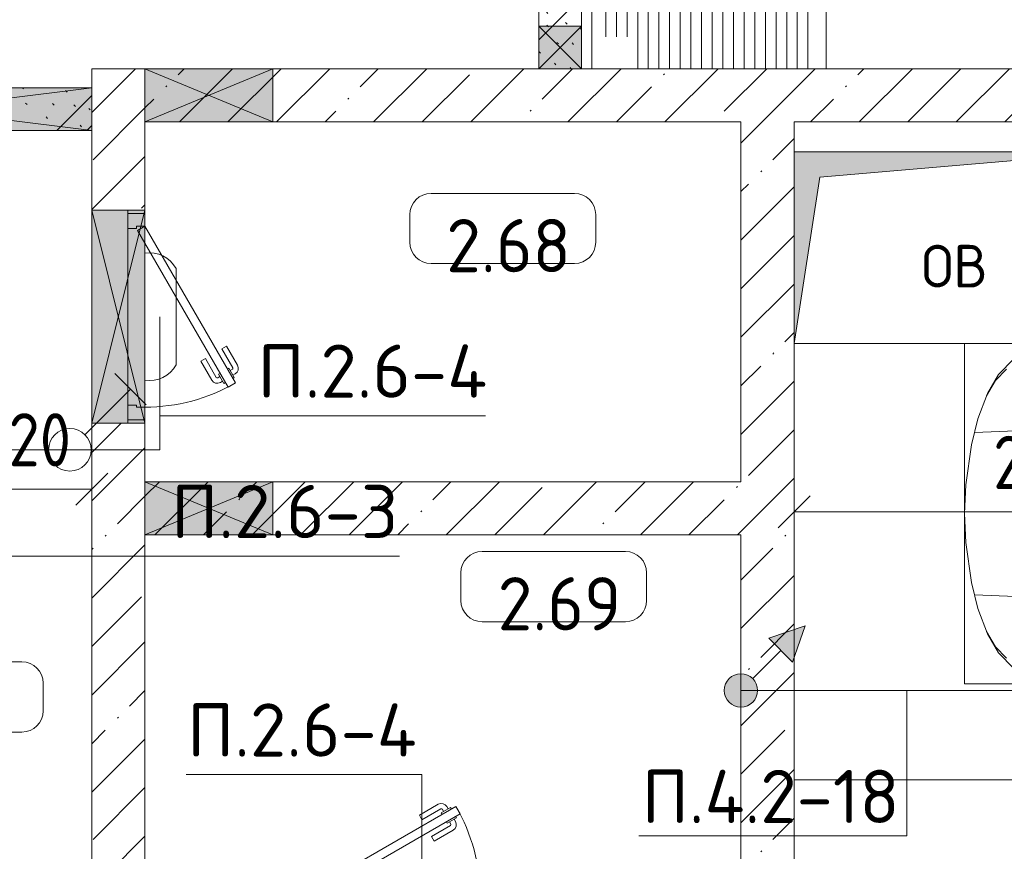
# Model space of a CAD drawing. Header units: millimetres. Extents: x -32229 to 288056, y -13689 to 125138.
# Tile 144 of 193: x 34897 to 39522, y 94264 to 98170. Entities that reach past the tile are written whole.
import ezdxf

# ---------------------------------------------------------------- set-up
doc = ezdxf.new("R2010")
doc.units = ezdxf.units.MM
for name, color, linetype, lineweight in [('A-ANNO-DIMS', 7, 'Continuous', 9), ('A-ANNO-DIMS-200', 7, 'Continuous', 9), ('A-ANNO-NOTE', 7, 'Continuous', 18), ('A-AREA-IDEN', 7, 'Continuous', 9), ('A-DETL-GENF', 7, 'Continuous', 18), ('A-DETL-THIN', 7, 'Continuous', 9), ('A-DOOR', 7, 'Continuous', 18), ('A-DOOR-FRAM', 7, 'Continuous', 9), ('A-FLOR', 7, 'Continuous', 18), ('A-GLAZ', 7, 'Continuous', 18), ('A-WALL', 7, 'Continuous', 18), ('A-WALL-PATT', 7, 'Continuous', 40), ('C-PRKG', 7, 'Continuous', 18), ('G-ANNO-TEXT', 7, 'Continuous', 9), ('I-WALL', 7, 'Continuous', 18), ('M-EQPM', 7, 'Continuous', 18)]:
    doc.layers.add(name, color=color, linetype=linetype, lineweight=lineweight)
doc.layers.add('A-DETL', color=7, linetype='Continuous', lineweight=9, true_color=0x00a600)
doc.styles.add('GOST Common', font='GOST_Common.ttf', dxfattribs={"height": 200})
doc.styles.add('GOST Common_3', font='GOST_Common.ttf', dxfattribs={"width": 0.9, "height": 250})
doc.styles.add('GOST Common_4', font='GOST_Common.ttf', dxfattribs={"height": 250})
doc.styles.add('ISOCPEUR', font='isocpeur.ttf', dxfattribs={"height": 250})
doc.dimstyles.new('ГОСТ_2_5_мм2_1', dxfattribs={"dimscale": 304.8, "dimtxt": 251.428749, "dimasz": 0.492126, "dimexe": 0.492126, "dimexo": 0.656168, "dimgap": 0.098425, "dimtad": 1, "dimdec": 0, "dimdsep": 46, "dimtxsty": 'GOST Common_3', "dimblk1": 'OBLIQUE', "dimblk2": 'OBLIQUE', "dimsah": 1, "dimcen": 0.09, "dimazin": 2, "dimtfac": 1, "dimtdec": 4, "dimtix": 1, "dimtmove": 0, "dimatfit": 3, "dimfxl": 1, "dimtvp": 1, "dimtolj": 1, "dimtzin": 0, "dimarcsym": 2})
pattern_1 = [(135, (300.56, 377.28), (-565.6854, 6e-14), [10, -790]), (135, (349.8, 474.73), (-565.6854, 6e-14), [10, -790]), (135, (423.93, 473.06), (-565.6854, 6e-14), [10, -790]), (135, (229.92, 447.9), (-565.6854, 6e-14), [10, -790]), (135, (155.08, 447.9), (-565.6854, 6e-14), [10, -790]), (135, (114.9, 369.03), (-565.6854, 6e-14), [10, -790]), (135, (132.43, 285.8), (-565.6854, 6e-14), [10, -790]), (135, (214.66, 322), (-565.6854, 6e-14), [10, -790]), (135, (198.16, 261.88), (-565.6854, 6e-14), [10, -790]), (135, (45.2, 272.9), (-565.6854, 6e-14), [10, -790]), (135, (42.32, 336.16), (-565.6854, 6e-14), [10, -790]), (135, (92.26, 192.24), (-565.6854, 6e-14), [10, -790]), (135, (7.07, 149.2), (-565.6854, 6e-14), [10, -790]), (135, (80.6, 95.1), (-565.6854, 6e-14), [10, -790]), (135, (79.53, 36.94), (-565.6854, 6e-14), [10, -790]), (135, (153.87, 74.56), (-565.6854, 6e-14), [10, -790]), (135, (228.35, 124.8), (-565.6854, 6e-14), [10, -790]), (135, (279.75, 180.4), (-565.6854, 6e-14), [10, -790]), (135, (282.9, 31.63), (-565.6854, 6e-14), [10, -790]), (135, (377.38, 53.45), (-565.6854, 6e-14), [10, -790]), (135, (352.28, 102.7), (-565.6854, 6e-14), [10, -790]), (135, (354.05, 0), (-565.6854, 6e-14), [10, -790]), (135, (553.23, 16.45), (-565.6854, 6e-14), [10, -790]), (135, (542.38, 63.45), (-565.6854, 6e-14), [10, -790]), (135, (536.58, 239.3), (-565.6854, 6e-14), [10, -790]), (135, (475.85, 203.9), (-565.6854, 6e-14), [10, -790]), (135, (475.85, 316.54), (-565.6854, 6e-14), [10, -790]), (135, (520.8, 408.7), (-565.6854, 6e-14), [10, -790]), (135, (551.1, 470.8), (-565.6854, 6e-14), [10, -790]), (135, (235.25, 537.93), (-565.6854, 6e-14), [10, -790]), (135, (407.25, 547.65), (-565.6854, 6e-14), [10, -790]), (135, (94.5, 558.6), (-565.6854, 6e-14), [10, -790]), (135, (46.4, 532.3), (-565.6854, 6e-14), [10, -790]), (135, (85.56, 465.04), (-565.6854, 6e-14), [10, -790]), (135, (355.53, 181.14), (-565.6854, 6e-14), [10, -790]), (135, (362.23, 243.6), (-565.6854, 6e-14), [10, -790]), (135, (413.45, 344.1), (-565.6854, 6e-14), [10, -790]), (135, (286.3, 273.25), (-565.6854, 6e-14), [10, -790]), (135, (423.02, 263.72), (-565.6854, 6e-14), [10, -790]), (135, (162.94, 190.2), (-565.6854, 6e-14), [10, -790]), (135, (470.25, 120.93), (-565.6854, 6e-14), [10, -790]), (135, (484.48, 9.78), (-565.6854, 6e-14), [10, -790]), (45, (0, 212.13), (-565.6854, 0), []), (45, (212.13, 0), (-565.6854, 0), []), (45, (353.55, 0), (-565.6854, 0), []), (45, (0, 353.55), (-565.6854, 0), [])]
pattern_2 = [(45, (0, 0), (-228.0985, 228.0985), []), (45, (228.1, 0), (-228.0985, 228.0985), [403.225, -80.645, 6.706, -73.939])]

# ---------------------------------------------------------------- blocks, each defined once
blk = doc.blocks.new('АР_Дверь однопольная - 1000х2100h_850__Кладовая-4711806--02 ЭО')
at = {"layer": 'A-DOOR', "color": 253, "lineweight": 13, "true_color": 0xaaaaaa}
for p, q in [((311.1, 475), (-425, 50)), ((331.1, 440.4), (311.1, 475)), ((-405, 15.4), (331.1, 440.4)), ((-425, 50), (-405, 15.4))]:
    blk.add_line(p, q, dxfattribs=at)
at = {"layer": 'A-DOOR', "color": 253, "lineweight": 5, "true_color": 0xaaaaaa}
for p, q in [((138.9, 433.3), (227.7, 484.6)), ((151.4, 411.7), (240.2, 462.9)), ((285.5, 469.4), (242.2, 444.4)), ((274.6, 463.2), (268.6, 473.6)), ((289.5, 462.5), (285.5, 469.4)), ((151.4, 411.7), (138.9, 433.3)), ((242.2, 444.4), (246.2, 437.5)), ((253, 450.7), (247, 461.1)), ((313.5, 420.9), (270.2, 395.9)), ((309.5, 427.9), (313.5, 420.9)), ((196.4, 333.7), (285.2, 385)), ((270.2, 395.9), (266.2, 402.9)), ((281, 402.2), (287, 391.8)), ((302.6, 414.7), (308.7, 404.3)), ((196.4, 333.7), (208.9, 312.1)), ((208.9, 312.1), (297.7, 363.3))]:
    blk.add_line(p, q, dxfattribs=at)
for centre, radius, start, end in [((242.7, 458.6), 30, 30, 120), ((242.7, 458.6), 4.99, 30, 120), ((-425, 50), 850, 360, 30), ((282.7, 389.3), 4.99, 300, 30), ((282.7, 389.3), 30, 300, 30)]:
    blk.add_arc(centre, radius, start, end, dxfattribs=at)
at = {"layer": 'A-DOOR-FRAM', "color": 253, "lineweight": 13, "true_color": 0xaaaaaa}
for p, q in [((-485, 50), (-500, 50)), ((-425, 50), (-485, 50)), ((-485, 50), (-485, -30)), ((-425, 10), (-425, 50)), ((485, 50), (425, 50)), ((425, 50), (425, 10)), ((485, -30), (485, 50)), ((485, 50), (500, 50)), ((-415, 10), (-425, 10)), ((-415, -30), (-415, 10)), ((425, 10), (415, 10)), ((415, 10), (415, -30)), ((-485, -30), (-500, -30)), ((-485, -30), (-415, -30)), ((415, -30), (485, -30)), ((485, -30), (500, -30))]:
    blk.add_line(p, q, dxfattribs=at)
blk = doc.blocks.new('АР_Машиноместо - 4900x2400_М__5300х2500_-V57--02 ЭО')
at = {"layer": 'A-DETL-GENF', "color": 253, "lineweight": 13, "true_color": 0xaaaaaa}
for p, q in [((1114.6, 4493), (927, 4466.6)), ((1250, 4500), (1114.6, 4493)), ((1250, 4500), (1385.4, 4493)), ((1385.4, 4493), (1573, 4466.6)), ((927, 4466.6), (804.4, 4436.7)), ((861.2, 4260.3), (869.3, 4451.1)), ((1573, 4466.6), (1695.6, 4436.7)), ((1638.8, 4260.3), (1630.7, 4451.1)), ((804.4, 4436.7), (686, 4391.6)), ((1695.6, 4436.7), (1814, 4391.6)), ((686, 4391.6), (596.3, 4340.6)), ((1814, 4391.6), (1903.7, 4340.6)), ((596.3, 4340.6), (522.5, 4267.9)), ((1903.7, 4340.6), (1977.5, 4267.9))]:
    blk.add_line(p, q, dxfattribs=at)
at = {"layer": 'A-DETL-GENF', "color": 254, "lineweight": 13, "true_color": 0xd4d4d4}
for p, q in [((696.3, 4395.8), (625, 4354.8)), ((1803.7, 4395.8), (1875, 4354.8)), ((625, 4354.8), (571.5, 4303.1)), ((1875, 4354.8), (1928.5, 4303.1))]:
    blk.add_line(p, q, dxfattribs=at)
at = {"layer": 'C-PRKG', "color": 253, "lineweight": 13, "true_color": 0xaaaaaa}
for p, q in [((0, 0), (0, 5300)), ((450, 4500), (2050, 4500)), ((450, 800), (450, 4500))]:
    blk.add_line(p, q, dxfattribs=at)
blk = doc.blocks.new('АР_Приямок - ПР-2_1050х1100-V77--02 ЭО')
at = {"layer": 'M-EQPM', "lineweight": 5, "true_color": 0xaaaaaa}
h = blk.add_hatch(dxfattribs=at)
h.set_pattern_fill('FP_31', color=253, style=0, pattern_type=2)
h.set_pattern_definition([(90, (0, 0), (-50, 3e-15), [])])
h.paths.add_polyline_path([(1050, -525), (1050, 475), (50, 475), (50, -375), (180, -375), (180, -525)])
at = {"layer": 'M-EQPM', "color": 253, "lineweight": 13, "true_color": 0xaaaaaa}
for p, q in [((0, -525), (0, 525)), ((0, 525), (1100, 525)), ((1100, 525), (1100, -525))]:
    blk.add_line(p, q, dxfattribs=at)
blk = doc.blocks.new('АР_Отверстие прямоугольное - ОВВ-3648192--02 ЭО')
at = {"layer": 'A-GLAZ', "lineweight": 13, "true_color": 0xf0f0f0}
blk.add_hatch(color=7, dxfattribs=at).paths.add_polyline_path([(-675, 100), (-675, -100), (925, -100), (925, 100)])
at = {"layer": 'A-GLAZ', "color": 253, "lineweight": 5, "true_color": 0xaaaaaa}
for p, q in [((925, 100), (-675, -100)), ((-675, 100), (925, -100))]:
    blk.add_line(p, q, dxfattribs=at)
at = {"layer": 'A-GLAZ', "color": 253, "lineweight": 13, "true_color": 0xaaaaaa}
for p, q in [((925, 100), (-675, 100)), ((-675, 100), (-675, -100)), ((-675, 100), (-675, -100)), ((925, -100), (925, 100)), ((925, 100), (925, -100)), ((-675, -100), (925, -100))]:
    blk.add_line(p, q, dxfattribs=at)
blk = doc.blocks.new('АР_Отверстие прямоугольное - ЭОМ-3648125--02 ЭО')
at = {"layer": 'A-GLAZ', "lineweight": 13, "true_color": 0xf0f0f0}
blk.add_hatch(color=7, dxfattribs=at).paths.add_polyline_path([(425, -125), (425, 125), (-175, 125), (-175, -125), (389.6, -125)])
at = {"layer": 'A-GLAZ', "color": 253, "lineweight": 5, "true_color": 0xaaaaaa}
for p, q in [((425, 125), (-175, -125)), ((-175, 125), (425, -125))]:
    blk.add_line(p, q, dxfattribs=at)
at = {"layer": 'A-GLAZ', "color": 253, "lineweight": 13, "true_color": 0xaaaaaa}
for p, q in [((425, 125), (-175, 125)), ((-175, 125), (-175, -125)), ((-175, 125), (-175, -125)), ((425, -125), (425, 125)), ((425, 125), (425, -125)), ((-175, -125), (425, -125))]:
    blk.add_line(p, q, dxfattribs=at)
blk = doc.blocks.new('АР_Дверь однопольная - 1000х2100h_850__Кладовая-4725274--02 ЭО')
at = {"layer": 'A-DOOR', "color": 253, "lineweight": 5, "true_color": 0xaaaaaa}
for p, q in [((138.9, 508.3), (227.7, 559.6)), ((151.4, 486.7), (240.2, 537.9)), ((285.5, 544.4), (242.2, 519.4)), ((242.2, 519.4), (246.2, 512.5)), ((253, 525.7), (247, 536.1)), ((274.6, 538.2), (268.6, 548.6)), ((289.5, 537.5), (285.5, 544.4)), ((151.4, 486.7), (138.9, 508.3)), ((270.2, 470.9), (266.2, 477.9)), ((313.5, 495.9), (270.2, 470.9)), ((281, 477.2), (287, 466.8)), ((302.6, 489.7), (308.7, 479.3)), ((309.5, 502.9), (313.5, 495.9)), ((196.4, 408.7), (285.2, 460)), ((208.9, 387.1), (297.7, 438.3)), ((196.4, 408.7), (208.9, 387.1))]:
    blk.add_line(p, q, dxfattribs=at)
at = {"layer": 'A-DOOR', "color": 253, "lineweight": 13, "true_color": 0xaaaaaa}
for p, q in [((311.1, 550), (-425, 125)), ((-345, 125), (331.1, 515.4)), ((331.1, 515.4), (311.1, 550)), ((-425, 125), (-405, 90.4)), ((-405, 90.4), (-345, 125))]:
    blk.add_line(p, q, dxfattribs=at)
at = {"layer": 'A-DOOR', "color": 253, "lineweight": 5, "true_color": 0xaaaaaa}
for centre, radius, start, end in [((242.7, 533.6), 30, 30, 120), ((242.7, 533.6), 4.99, 30, 120), ((-425, 125), 850, 360, 30), ((282.7, 464.3), 4.99, 300, 30), ((282.7, 464.3), 30, 300, 30)]:
    blk.add_arc(centre, radius, start, end, dxfattribs=at)
at = {"layer": 'A-DOOR-FRAM', "color": 253, "lineweight": 13, "true_color": 0xaaaaaa}
for p, q in [((-485, 125), (-500, 125)), ((-425, 125), (-485, 125)), ((-485, 125), (-485, 45)), ((-425, 85), (-425, 125)), ((485, 125), (425, 125)), ((425, 125), (425, 85)), ((485, 45), (485, 125)), ((485, 125), (500, 125)), ((-415, 85), (-425, 85)), ((-415, 45), (-415, 85)), ((425, 85), (415, 85)), ((415, 85), (415, 45)), ((-485, 45), (-500, 45)), ((-485, 45), (-415, 45)), ((415, 45), (485, 45)), ((485, 45), (500, 45))]:
    blk.add_line(p, q, dxfattribs=at)
blk = doc.blocks.new('АР_Канал вертикальный прямоугольный - ОВ-3286630--02 ЭО')
at = {"layer": 'M-EQPM', "lineweight": 13, "true_color": 0xe2e2e2}
blk.add_hatch(color=254, dxfattribs=at).paths.add_polyline_path([(-750, -450), (-630, 330), (750, 450), (-750, 450), (-750, 134.2)])
at = {"layer": 'M-EQPM', "color": 253, "lineweight": 13, "true_color": 0xaaaaaa}
for p, q in [((750, 450), (-750, 450)), ((-750, 450), (-750, -450)), ((750, 450), (-750, 450)), ((-750, 450), (-750, -450)), ((-750, -450), (-750, 450)), ((-750, 450), (750, 450)), ((-630, 330), (750, 450)), ((-630, 330), (750, 450)), ((750, -450), (750, 450)), ((750, 450), (750, -450)), ((-750, -450), (-630, 330)), ((-750, -450), (-630, 330)), ((-750, -450), (750, -450)), ((750, -450), (-750, -450))]:
    blk.add_line(p, q, dxfattribs=at)
blk = doc.blocks.new('АР_Отверстие прямоугольное - ВК-3647715--02 ЭО')
at = {"layer": 'A-GLAZ', "lineweight": 13, "true_color": 0xf0f0f0}
blk.add_hatch(color=7, dxfattribs=at).paths.add_polyline_path([(225, 100), (25, 100), (25, -100), (225, -100)])
at = {"layer": 'A-GLAZ', "color": 253, "lineweight": 5, "true_color": 0xaaaaaa}
for p, q in [((225, 100), (25, -100)), ((25, 100), (225, -100))]:
    blk.add_line(p, q, dxfattribs=at)
at = {"layer": 'A-GLAZ', "color": 253, "lineweight": 13, "true_color": 0xaaaaaa}
for p, q in [((225, 100), (25, 100)), ((25, 100), (25, -100)), ((25, 100), (25, -100)), ((225, -100), (225, 100)), ((225, 100), (225, -100)), ((25, -100), (225, -100))]:
    blk.add_line(p, q, dxfattribs=at)
blk = doc.blocks.new('АР_Отверстие прямоугольное - ОВВ-4086049--02 ЭО')
at = {"layer": 'A-GLAZ', "lineweight": 13, "true_color": 0xf0f0f0}
blk.add_hatch(color=7, dxfattribs=at).paths.add_polyline_path([(625, -125), (625, 125), (-375, 125), (-375, -125), (-334.2, -125)])
at = {"layer": 'A-GLAZ', "color": 253, "lineweight": 5, "true_color": 0xaaaaaa}
for p, q in [((625, 125), (-375, -125)), ((-375, 125), (625, -125))]:
    blk.add_line(p, q, dxfattribs=at)
at = {"layer": 'A-GLAZ', "color": 253, "lineweight": 13, "true_color": 0xaaaaaa}
for p, q in [((625, 125), (-375, 125)), ((-375, 125), (-375, -125)), ((-375, 125), (-375, -125)), ((625, -125), (625, 125)), ((625, 125), (625, -125)), ((-375, -125), (625, -125))]:
    blk.add_line(p, q, dxfattribs=at)
blk = doc.blocks.new('Наметкина 10_РД_АР_П_rvt-1--02 ЭО')
at = {"layer": 'A-WALL-PATT', "lineweight": 5, "true_color": 0xaaaaaa}
h = blk.add_hatch(dxfattribs=at)
h.set_pattern_fill('FP_1', color=253, style=0, pattern_type=2)
h.set_pattern_definition(pattern_1)
h.paths.add_polyline_path([(37335.3, 97940), (37535.3, 97940), (37535.3, 103750), (37335.3, 103750), (37335.3, 98140)])
h = blk.add_hatch(dxfattribs=at)
h.set_pattern_fill('FP_3', color=253, style=0, pattern_type=2)
h.set_pattern_definition(pattern_2)
h.paths.add_polyline_path([(35235.3, 93900), (35485.3, 93900), (35485.3, 96275), (35235.3, 96275), (35235.3, 95085.5)])
h.paths.add_polyline_path([(35485.3, 97275), (35485.3, 97940), (35235.3, 97940), (35235.3, 97275)])
h = blk.add_hatch(dxfattribs=at)
h.set_pattern_fill('FP_3', color=253, style=0, pattern_type=2)
h.set_pattern_definition(pattern_2)
h.paths.add_polyline_path([(40885.3, 97690), (41135.3, 97690), (41135.3, 97940), (35485.3, 97940), (35485.3, 97690), (38649.6, 97690)])
h = blk.add_hatch(dxfattribs=at)
h.set_pattern_fill('FP_1', color=253, style=0, pattern_type=2)
h.set_pattern_definition(pattern_1)
h.paths.add_polyline_path([(33885.3, 97650), (35235.3, 97650), (35235.3, 97850), (33135.3, 97850), (33135.3, 97650), (33635.3, 97650)])
h = blk.add_hatch(dxfattribs=at)
h.set_pattern_fill('FP_3', color=253, style=0, pattern_type=2)
h.set_pattern_definition(pattern_2)
h.paths.add_polyline_path([(38285.3, 93950), (38535.3, 93950), (38535.3, 97690), (38285.3, 97690), (38285.3, 95750)])
h = blk.add_hatch(dxfattribs=at)
h.set_pattern_fill('FP_3', color=253, style=0, pattern_type=2)
h.set_pattern_definition(pattern_2)
h.paths.add_polyline_path([(38285.3, 95750), (38285.3, 96000), (35485.3, 96000), (35485.3, 95750), (36085.3, 95750)])
at = {"layer": 'A-FLOR', "color": 253, "lineweight": 13, "true_color": 0xaaaaaa}
for p, q in [((37585.3, 97940), (37585.3, 98990)), ((38685.3, 98990), (38685.3, 97940)), ((35485.3, 97690), (35485.3, 97275)), ((35405.3, 97275), (35235.3, 97275)), ((35405.3, 97260), (35405.3, 97275)), ((35485.3, 97275), (35405.3, 97275)), ((35405.3, 97275), (35405.3, 97260)), ((35405.3, 96360), (35405.3, 97190)), ((35405.3, 97190), (35405.3, 96360)), ((35235.3, 96275), (35405.3, 96275)), ((35405.3, 96275), (35405.3, 96290)), ((35405.3, 96290), (35405.3, 96275)), ((35405.3, 96275), (35485.3, 96275)), ((35485.3, 96275), (35485.3, 96000))]:
    blk.add_line(p, q, dxfattribs=at)
at = {"layer": 'A-WALL', "color": 253, "lineweight": 13, "true_color": 0xaaaaaa}
for p, q in [((35235.3, 97940), (35235.3, 97850)), ((35485.3, 97940), (35235.3, 97940)), ((36085.3, 97940), (35485.3, 97940)), ((37335.3, 97940), (36085.3, 97940)), ((37535.3, 97940), (37335.3, 97940)), ((40885.3, 97940), (37535.3, 97940)), ((35235.3, 97850), (35235.3, 97650)), ((35235.3, 97650), (35235.3, 97275)), ((35485.3, 97690), (36085.3, 97690)), ((35485.3, 97275), (35485.3, 97690)), ((36085.3, 97690), (38285.3, 97690)), ((38285.3, 97690), (38285.3, 96000)), ((38535.3, 97690), (40885.3, 97690)), ((38535.3, 97550), (38535.3, 97690)), ((35235.3, 97275), (35485.3, 97275)), ((38535.3, 93950), (38535.3, 96650)), ((35235.3, 96275), (35235.3, 93900)), ((35485.3, 96275), (35235.3, 96275)), ((35485.3, 96000), (35485.3, 96275)), ((36085.3, 96000), (35485.3, 96000)), ((38285.3, 96000), (36085.3, 96000)), ((35485.3, 93900), (35485.3, 95750)), ((35485.3, 95750), (36085.3, 95750)), ((36085.3, 95750), (38285.3, 95750)), ((38285.3, 95750), (38285.3, 93950))]:
    blk.add_line(p, q, dxfattribs=at)
at = {"layer": 'I-WALL', "color": 253, "lineweight": 13, "true_color": 0xaaaaaa}
for p, q in [((37335.3, 99070), (37335.3, 98140)), ((37535.3, 98140), (37535.3, 99070)), ((37335.3, 98140), (37335.3, 97940)), ((37535.3, 97940), (37535.3, 98140)), ((37335.3, 97940), (37535.3, 97940)), ((35235.3, 97850), (33635.3, 97850)), ((35235.3, 97650), (35235.3, 97850)), ((33985.3, 97650), (35235.3, 97650))]:
    blk.add_line(p, q, dxfattribs=at)
at = {"layer": 'A-DOOR', "color": 253, "lineweight": 13, "true_color": 0xaaaaaa, "rotation": 270}
blk.add_blockref('АР_Дверь однопольная - 1000х2100h_850__Кладовая-4725274--02 ЭО', (35360.3, 96775), dxfattribs=at)
at = {"layer": 'A-DOOR', "color": 253, "lineweight": 13, "true_color": 0xaaaaaa}
blk.add_blockref('АР_Дверь однопольная - 1000х2100h_850__Кладовая-4711806--02 ЭО', (36635.3, 94000), dxfattribs=at)
at = {"layer": 'A-GLAZ', "color": 253, "lineweight": 13, "true_color": 0xaaaaaa}
for name, p, rotation in [('АР_Отверстие прямоугольное - ВК-3647715--02 ЭО', (37435.3, 98165), 270), ('АР_Отверстие прямоугольное - ОВВ-3648192--02 ЭО', (34560.3, 97750), 180), ('АР_Отверстие прямоугольное - ОВВ-4086049--02 ЭО', (35360.3, 96900), 270), ('АР_Отверстие прямоугольное - ЭОМ-3648125--02 ЭО', (35910.3, 95875), 180)]:
    blk.add_blockref(name, p, dxfattribs=dict(at, rotation=rotation))
blk.add_blockref('АР_Отверстие прямоугольное - ЭОМ-3648125--02 ЭО', (35660.3, 97815), dxfattribs=at)
at = {"layer": 'C-PRKG', "color": 253, "lineweight": 13, "true_color": 0xaaaaaa, "rotation": 90.00000000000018}
blk.add_blockref('АР_Машиноместо - 4900x2400_М__5300х2500_-V57--02 ЭО', (43835.3, 94600), dxfattribs=at)
at = {"layer": 'M-EQPM', "color": 253, "lineweight": 13, "true_color": 0xaaaaaa}
for name, p in [('АР_Приямок - ПР-2_1050х1100-V77--02 ЭО', (37585.3, 98465)), ('АР_Канал вертикальный прямоугольный - ОВ-3286630--02 ЭО', (39285.3, 97100))]:
    blk.add_blockref(name, p, dxfattribs=at)
at = {"layer": 'A-ANNO-NOTE', "color": 253, "lineweight": 5, "true_color": 0xaaaaaa, "insert": (39288.1, 97012.7), "char_height": 200, "width": 344, "attachment_point": 5, "line_spacing_factor": 1.022766, "style": 'GOST Common'}
blk.add_mtext('\\pt2540,5080,7620,10160,12700,15240,17780,20320,22860,25400,27940,30480,33020,35560,38100,40640,43180,45720,48260,50800,53340,55880,58420,60960,63500,66040,68580,71120,73660,76200,78740,81280;ОВ', dxfattribs=at)
blk = doc.blocks.new('Марка помещения 2 - Марка помещения 2-1605974--02 ЭО')
at = {"layer": 'A-AREA-IDEN', "color": 253, "true_color": 0xaaaaaa}
for p, q in [((-1.797, 0.841), (1.569, 0.841)), ((-2.297, -0.309), (-2.297, 0.341)), ((2.069, 0.341), (2.069, -0.309)), ((1.569, -0.809), (-1.797, -0.809))]:
    blk.add_line(p, q, dxfattribs=at)
for centre, start, end in [((-1.797, 0.341), 90, 180), ((1.569, 0.341), 0, 90), ((-1.797, -0.309), 180, 270), ((1.569, -0.309), 270, 360)]:
    blk.add_arc(centre, 0.5, start, end, dxfattribs=at)
blk = doc.blocks.new('DIMBLOCK275--02 ЭО')
at = {"layer": 'A-ANNO-DIMS-200'}
for p, q in [((38535.3, 95765), (38535.3, 96008.9)), ((41035.4, 95765), (41035.4, 96008.9)), ((38535.3, 95858.9), (38610.3, 95933.9)), ((41035.4, 95858.9), (41110.4, 95933.9)), ((38535.3, 95858.9), (38460.3, 95783.9)), ((38535.3, 95858.9), (41035.4, 95858.9)), ((38535.3, 95858.9), (38535.3, 95765)), ((41035.4, 95858.9), (40960.4, 95783.9)), ((41035.4, 95858.9), (41035.4, 95765))]:
    blk.add_line(p, q, dxfattribs=at)
at = {"layer": 'A-ANNO-DIMS-200', "color": 0, "insert": (39470, 96215.6), "char_height": 250, "width": 756.843, "attachment_point": 1, "line_spacing_factor": 1.022761, "style": 'GOST Common_3'}
blk.add_mtext('2500', dxfattribs=at)
blk = doc.blocks.new('_Oblique')
at = {"color": 0, "linetype": 'ByBlock', "lineweight": -2}
blk.add_line((-0.5, -0.5), (0.5, 0.5), dxfattribs=at)
blk = doc.blocks.new('DIMBLOCK313--02 ЭО')
at = {"layer": 'A-ANNO-DIMS-200'}
for p, q in [((34615.3, 95871.2), (34615.3, 96115.2)), ((35235.3, 95871.2), (35235.3, 96115.2)), ((34615.3, 95965.2), (34690.3, 96040.2)), ((35235.3, 95965.2), (35310.3, 96040.2)), ((34615.3, 95965.2), (34540.3, 95890.2)), ((34615.3, 95965.2), (35235.3, 95965.2)), ((34615.3, 95965.2), (34615.3, 95871.2)), ((35235.3, 95965.2), (35160.3, 95890.2)), ((35235.3, 95965.2), (35235.3, 95871.2))]:
    blk.add_line(p, q, dxfattribs=at)
at = {"layer": 'A-ANNO-DIMS-200', "color": 0, "insert": (34688.8, 96321.9), "char_height": 250, "width": 567.632, "attachment_point": 1, "line_spacing_factor": 1.022761, "style": 'GOST Common_3'}
blk.add_mtext('620', dxfattribs=at)
blk = doc.blocks.new('УГО Выше ниже синее _ 2020 - УГО Выше ниже синее _ 2020-2080887--02 ЭО')
at = {"layer": 'A-ANNO-NOTE', "lineweight": 9, "true_color": 0xff0000}
blk.add_hatch(color=1, dxfattribs=at).paths.add_polyline_path([(1.215, 0.668), (0.658, 1.225), (1.508, 1.517)])
h = blk.add_hatch(color=1, dxfattribs=at)
edge = h.paths.add_edge_path()
edge.add_arc((0, 0), 0.392, 0, 180)
edge.add_arc((0, 0), 0.392, 180, 360)
at = {"layer": 'A-ANNO-NOTE', "color": 1, "lineweight": 9, "true_color": 0xff0000}
for p, q in [((1.508, 1.517), (0.658, 1.225)), ((1.215, 0.668), (1.508, 1.517)), ((0.658, 1.225), (1.215, 0.668)), ((0.277, 0.277), (0.941, 0.941))]:
    blk.add_line(p, q, dxfattribs=at)
blk.add_circle((0, 0), 0.392, dxfattribs=at)
for start, end in [(360, 180), (180, 360)]:
    blk.add_arc((0, 0), 0.392, start, end, dxfattribs=at)

msp = doc.modelspace()

# ---------------------------------------------------------------- linework, layer by layer
at = {"layer": 'A-ANNO-NOTE', "color": 5, "lineweight": 9, "true_color": 0x0000ff}
for p, q in [((35484.4, 96476.4), (35484.4, 97073.6)), ((35631.8, 97000.9), (35631.8, 96549.1)), ((35343.1, 96508.9), (35491.4, 96360.7)), ((35203.2, 96220.7), (35417.3, 96434.8))]:
    msp.add_line(p, q, dxfattribs=at)
msp.add_circle((35132.5, 96150), 100, dxfattribs=at)
for centre, start, end in [((35506.5, 96932.6), 28.5791, 98.9099), ((35506.5, 96617.4), 261.0901, 331.4209)]:
    msp.add_arc(centre, 142.7, start, end, dxfattribs=at)
at = {"layer": 'A-DETL', "color": 5, "true_color": 0x0000ff}
for p, q in [((35555.3, 96150), (35555.3, 96775)), ((33815.3, 96150), (35555.3, 96150))]:
    msp.add_line(p, q, dxfattribs=at)
at = {"layer": 'A-DETL', "color": 1, "true_color": 0xff0000}
msp.add_line((38285.1, 95019.4), (44368.3, 95019.4), dxfattribs=at)
at = {"layer": 'A-DETL-THIN'}
for p, q in [((35555.3, 96310), (37084.3, 96310)), ((34615.3, 95650.5), (36680.6, 95650.5)), ((39065, 94336.9), (39065, 95019.4)), ((35679.3, 94624), (36785.3, 94624)), ((36785.3, 94624), (36785.3, 94120)), ((39065, 94336.9), (37805, 94336.9))]:
    msp.add_line(p, q, dxfattribs=at)

# ---------------------------------------------------------------- block references
at = {"lineweight": 5}
msp.add_blockref('Наметкина 10_РД_АР_П_rvt-1--02 ЭО', (0, 0), dxfattribs=at)
at = {"layer": 'A-ANNO-NOTE', "color": 1, "lineweight": 9, "true_color": 0xff0000, "xscale": 200, "yscale": 200, "zscale": 200}
msp.add_blockref('УГО Выше ниже синее _ 2020 - УГО Выше ниже синее _ 2020-2080887--02 ЭО', (38285.1, 95019.4), dxfattribs=at)
at = {"layer": 'A-AREA-IDEN', "color": 253, "true_color": 0xaaaaaa, "xscale": 199.9999999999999, "yscale": 199.9999999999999, "zscale": 199.9999999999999}
for p in [(37188.9, 97186.4), (37428.4, 95504.2), (34592.9, 94985.6)]:
    msp.add_blockref('Марка помещения 2 - Марка помещения 2-1605974--02 ЭО', p, dxfattribs=at)

# ---------------------------------------------------------------- texts
at = {"layer": 'A-AREA-IDEN', "color": 253, "true_color": 0xaaaaaa, "char_height": 250, "width": 648, "attachment_point": 5, "line_spacing_factor": 1.022766, "style": 'GOST Common_4'}
for s, insert in [('\\pt100,200,300,400,500,600,700,800,900,1000,1100,1200,1300,1400,1500,1600,1700,1800,1900,2000,2100,2200,2300,2400,2500,2600,2700,2800,2900,3000,3100,3200;2.68', (37193.4, 97109)), ('\\pt100,200,300,400,500,600,700,800,900,1000,1100,1200,1300,1400,1500,1600,1700,1800,1900,2000,2100,2200,2300,2400,2500,2600,2700,2800,2900,3000,3100,3200;2.69', (37432.9, 95426.8))]:
    msp.add_mtext(s, dxfattribs=dict(at, insert=insert))
at = {"layer": 'G-ANNO-TEXT', "char_height": 250, "attachment_point": 1, "line_spacing_factor": 1.139951, "style": 'ISOCPEUR'}
for s, insert, width in [('\\pt600,1200,1800,2400,3000,3600,4200,4800,5400,6000,6600,7200,7800,8400,9000,9600,10200,10800,11400,12000,12600,13200,13800,14400,15000,15600,16200,16800,17400,18000,18600,19200;П.2.6-4', (36014.2, 96644.6), 1096.86), ('\\pt600,1200,1800,2400,3000,3600,4200,4800,5400,6000,6600,7200,7800,8400,9000,9600,10200,10800,11400,12000,12600,13200,13800,14400,15000,15600,16200,16800,17400,18000,18600,19200;П.2.6-3', (35608.4, 95985.1), 1068.58), ('\\pt600,1200,1800,2400,3000,3600,4200,4800,5400,6000,6600,7200,7800,8400,9000,9600,10200,10800,11400,12000,12600,13200,13800,14400,15000,15600,16200,16800,17400,18000,18600,19200;П.2.6-4', (35683.2, 94958.6), 1096.86), ('\\pt600,1200,1800,2400,3000,3600,4200,4800,5400,6000,6600,7200,7800,8400,9000,9600,10200,10800,11400,12000,12600,13200,13800,14400,15000,15600,16200,16800,17400,18000,18600,19200;П.4.2-18', (37819, 94646.5), 1216.04)]:
    msp.add_mtext(s, dxfattribs=dict(at, insert=insert, width=width))

# ---------------------------------------------------------------- dimensions: what is measured, and where the dimension line sits
at = {"layer": 'A-ANNO-DIMS'}
for base, p1, p2, override, picture, middle in [((35235.3, 95965.2), (34615.3, 96071.2), (35235.3, 96071.2), {"dimpost": '<>', "dimfxl": 620.023353}, 'DIMBLOCK313--02 ЭО', (34925.3, 96120.2)), ((41035.4, 95858.9), (38535.3, 95965), (41035.4, 95965), {"dimpost": '<>', "dimfxl": 2500.098727}, 'DIMBLOCK275--02 ЭО', (39785.3, 96013.9))]:
    dim = msp.add_linear_dim(base=base, p1=p1, p2=p2, dimstyle='ГОСТ_2_5_мм2_1', override=override, dxfattribs=at)
    dim.commit()
    dim.dimension.update_dxf_attribs({"geometry": picture, "text_midpoint": middle})

doc.saveas('drawing.dxf')
